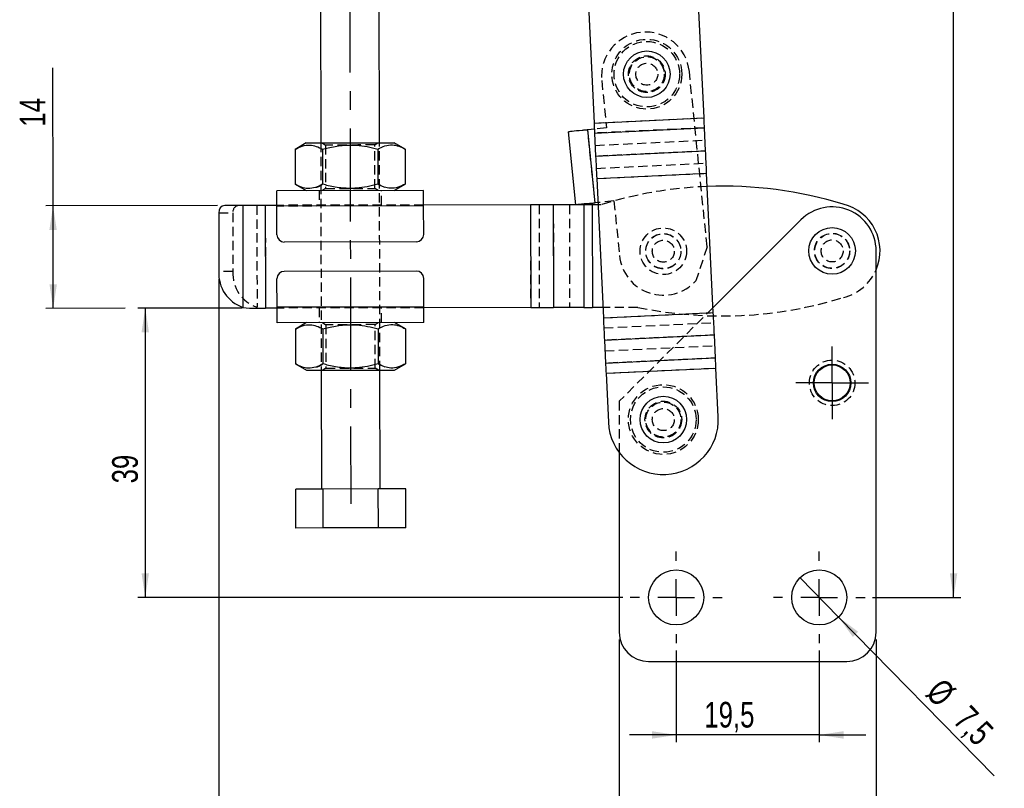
# Model space of a CAD drawing. Extents: x 30 to 368, y 10 to 283.
# Tile 9 of 26: x 69 to 204, y 74 to 179. Entities that reach past the tile are written whole.
import ezdxf

# ---------------------------------------------------------------- set-up
doc = ezdxf.new("R2010")
doc.units = 0
doc.linetypes.add('CENTERX2', pattern=[20.32, 12.7, -2.54, 2.54, -2.54])
doc.linetypes.add('HIDDEN', pattern=[1.905, 1.27, -0.635])
doc.layers.get('0').update_dxf_attribs({"linetype": 'CONTINUOUS'})
doc.styles.add('SLDTEXTSTYLE0', font='TXT', dxfattribs={"width": 0.75})
doc.dimstyles.new('SLDDIMSTYLE0', dxfattribs={"dimtxt": 3.5, "dimasz": 3.302, "dimexe": 0, "dimexo": 0.0625, "dimgap": 0.875, "dimtad": 1, "dimdec": 0, "dimrnd": 1e-09, "dimzin": 12, "dimtxsty": 'SLDTEXTSTYLE0', "dimsah": 1, "dimcen": 0.09, "dimazin": 3, "dimtfac": 1, "dimtdec": 0, "dimtofl": 0, "dimtmove": 0, "dimatfit": 3, "dimtolj": 1, "dimtzin": 12})
doc.dimstyles.new('SLDDIMSTYLE1', dxfattribs={"dimtxt": 3.5, "dimasz": 3.302, "dimexe": 0, "dimexo": 0.0625, "dimgap": 0.875, "dimtad": 1, "dimdec": 3, "dimrnd": 1e-09, "dimzin": 12, "dimtxsty": 'SLDTEXTSTYLE0', "dimsah": 1, "dimcen": 0.09, "dimazin": 3, "dimtfac": 1, "dimtdec": 3, "dimtofl": 0, "dimtmove": 0, "dimatfit": 3, "dimtolj": 1, "dimtzin": 12})
doc.dimstyles.new('SLDDIMSTYLE2', dxfattribs={"dimtxt": 3.5, "dimasz": 3.302, "dimexe": 0, "dimexo": 0.0625, "dimgap": 0.875, "dimtad": 1, "dimdec": 3, "dimrnd": 1e-09, "dimzin": 12, "dimtxsty": 'SLDTEXTSTYLE0', "dimsah": 1, "dimcen": 0.09, "dimazin": 3, "dimtfac": 1, "dimtdec": 3, "dimtmove": 0, "dimatfit": 3, "dimtolj": 1, "dimtzin": 12})
doc.dimstyles.new('SLDDIMSTYLE3', dxfattribs={"dimtxt": 3.5, "dimasz": 3.302, "dimexe": 0, "dimexo": 0.0625, "dimgap": 0.875, "dimtad": 1, "dimdec": 0, "dimrnd": 1e-09, "dimzin": 12, "dimtxsty": 'SLDTEXTSTYLE0', "dimsah": 1, "dimcen": 0.09, "dimazin": 3, "dimtfac": 1, "dimtofl": 0, "dimtmove": 0, "dimatfit": 3, "dimtolj": 1, "dimtzin": 12})
doc.dimstyles.new('SLDDIMSTYLE4', dxfattribs={"dimtxt": 3.5, "dimasz": 3.302, "dimexe": 0, "dimexo": 0.0625, "dimgap": 0.875, "dimtad": 1, "dimdec": 3, "dimrnd": 1e-09, "dimzin": 12, "dimtxsty": 'SLDTEXTSTYLE0', "dimblk1": 'NONE', "dimsah": 1, "dimcen": 0, "dimazin": 3, "dimtfac": 1, "dimtdec": 3, "dimtmove": 0, "dimatfit": 3, "dimtolj": 1, "dimtzin": 12})

# ---------------------------------------------------------------- blocks, each defined once
blk = doc.blocks.new('_D')
at = {"color": 179, "linetype": 'CONTINUOUS'}
for p, q in [((149.96, 282.71), (197.62, 282.71)), ((196.62, 99.92), (196.62, 282.71)), ((185.58, 99.92), (197.62, 99.92))]:
    blk.add_line(p, q, dxfattribs=at)
for points in [[(196.62, 282.71), (196.12, 279.41), (197.13, 279.41)], [(196.62, 99.92), (197.13, 103.22), (196.12, 103.22)]]:
    blk.add_solid(points, dxfattribs=at)
at = {"color": 179, "linetype": 'CONTINUOUS', "insert": (192.11, 190.17, 0.1), "char_height": 3.5, "attachment_point": 1, "rotation": 90, "style": 'SLDTEXTSTYLE0'}
blk.add_mtext('183', dxfattribs=at)
blk = doc.blocks.new('_D_1')
at = {"color": 218, "linetype": 'CONTINUOUS'}
for p, q in [((73.92, 153.33), (73.88, 172.13)), ((96.31, 153.37), (72.92, 153.32)), ((73.94, 139.33), (73.92, 153.33)), ((83.74, 139.34), (72.94, 139.32))]:
    blk.add_line(p, q, dxfattribs=at)
for points in [[(73.92, 153.33), (73.42, 150.02), (74.43, 150.02)], [(73.94, 139.33), (74.45, 142.63), (73.43, 142.63)]]:
    blk.add_solid(points, dxfattribs=at)
at = {"color": 218, "linetype": 'CONTINUOUS', "insert": (69.39, 164.1, 0.1), "char_height": 3.5, "attachment_point": 1, "rotation": 90.1059, "style": 'SLDTEXTSTYLE0'}
blk.add_mtext('14', dxfattribs=at)
blk = doc.blocks.new('_D_2')
at = {"color": 218, "linetype": 'CONTINUOUS'}
for p, q in [((158.83, 92.67), (158.83, 80.17)), ((178.33, 92.67), (178.33, 80.17)), ((158.83, 81.17), (152.48, 81.17)), ((178.33, 81.17), (158.83, 81.17)), ((178.33, 81.17), (184.68, 81.17))]:
    blk.add_line(p, q, dxfattribs=at)
for points in [[(158.83, 81.17), (155.52, 81.68), (155.52, 80.66)], [(178.33, 81.17), (181.63, 80.66), (181.63, 81.68)]]:
    blk.add_solid(points, dxfattribs=at)
at = {"color": 218, "linetype": 'CONTINUOUS', "insert": (162.66, 85.68, 0.1), "char_height": 3.5, "attachment_point": 1, "style": 'SLDTEXTSTYLE0'}
blk.add_mtext('19,5', dxfattribs=at)
blk = doc.blocks.new('_D_3')
at = {"color": 218, "linetype": 'CONTINUOUS'}
for p, q in [((151.08, 94.17), (151.08, 64.52)), ((186.08, 94.17), (186.08, 64.52)), ((151.08, 65.52), (186.08, 65.52))]:
    blk.add_line(p, q, dxfattribs=at)
for points in [[(151.08, 65.52), (154.38, 65.01), (154.38, 66.03)], [(186.08, 65.52), (182.77, 66.03), (182.77, 65.01)]]:
    blk.add_solid(points, dxfattribs=at)
at = {"color": 218, "linetype": 'CONTINUOUS', "insert": (164.6, 70.03, 0.1), "char_height": 3.5, "attachment_point": 1, "style": 'SLDTEXTSTYLE0'}
blk.add_mtext('35', dxfattribs=at)
blk = doc.blocks.new('_D_4')
at = {"color": 218, "linetype": 'CONTINUOUS'}
for p, q in [((96.51, 143.37), (96.51, 64.52)), ((151.08, 94.17), (151.08, 64.52)), ((151.08, 65.52), (96.51, 65.52))]:
    blk.add_line(p, q, dxfattribs=at)
for points in [[(96.51, 65.52), (99.81, 65.01), (99.81, 66.03)], [(151.08, 65.52), (147.77, 66.03), (147.77, 65.01)]]:
    blk.add_solid(points, dxfattribs=at)
at = {"color": 218, "linetype": 'CONTINUOUS', "insert": (117.33, 70.03, 0.1), "char_height": 3.5, "attachment_point": 1, "style": 'SLDTEXTSTYLE0'}
blk.add_mtext('55', dxfattribs=at)
blk = doc.blocks.new('_D_5')
at = {"color": 218, "linetype": 'CONTINUOUS'}
for p, q in [((96.51, 143.37), (96.51, 54.19)), ((186.08, 94.17), (186.08, 54.19)), ((96.51, 55.19), (186.08, 55.19))]:
    blk.add_line(p, q, dxfattribs=at)
for points in [[(96.51, 55.19), (99.81, 54.69), (99.81, 55.7)], [(186.08, 55.19), (182.77, 55.7), (182.77, 54.69)]]:
    blk.add_solid(points, dxfattribs=at)
at = {"color": 218, "linetype": 'CONTINUOUS', "insert": (134.69, 59.71, 0.1), "char_height": 3.5, "attachment_point": 1, "style": 'SLDTEXTSTYLE0'}
blk.add_mtext('90', dxfattribs=at)
blk = doc.blocks.new('_D_6')
at = {"color": 218, "linetype": 'CONTINUOUS'}
for q in [(175.7, 102.6), (202.16, 75.58)]:
    blk.add_line((180.95, 97.24), q, dxfattribs=at)
blk.add_solid([(180.95, 97.24), (182.9, 94.53), (183.62, 95.24)], dxfattribs=at)
at = {"color": 218, "linetype": 'CONTINUOUS', "char_height": 3.5, "attachment_point": 1, "rotation": 314.3948, "style": 'SLDTEXTSTYLE0'}
for s, insert in [('%%c', (195.17, 89.15, 0.1)), ('7,5', (198.9, 85.41, 0.1))]:
    blk.add_mtext(s, dxfattribs=dict(at, insert=insert))
blk = doc.blocks.new('_NONE')
blk = doc.blocks.new('_D_7')
at = {"color": 218, "linetype": 'CONTINUOUS'}
for p, q in [((99.67, 139.37), (85.49, 139.37)), ((86.49, 139.37), (86.49, 99.92)), ((151.58, 99.92), (85.49, 99.92))]:
    blk.add_line(p, q, dxfattribs=at)
for points in [[(86.49, 139.37), (85.98, 136.07), (86.99, 136.07)], [(86.49, 99.92), (86.99, 103.22), (85.98, 103.22)]]:
    blk.add_solid(points, dxfattribs=at)
at = {"color": 218, "linetype": 'CONTINUOUS', "insert": (81.97, 115.47, 0.1), "char_height": 3.5, "attachment_point": 1, "rotation": 90, "style": 'SLDTEXTSTYLE0'}
blk.add_mtext('39', dxfattribs=at)
blk = doc.blocks.new('SW_CENTERMARKSYMBOL_0')
at = {"color": 0, "linetype": 'CONTINUOUS'}
for p, q in [((0, 2.5), (0, 4.95)), ((0, 0), (0, 2.5)), ((-2.5, 0), (-4.95, 0)), ((0, 0), (-2.5, 0)), ((0, 0), (0, -2.5)), ((0, 0), (2.5, 0)), ((2.5, 0), (4.95, 0)), ((0, -2.5), (0, -4.95))]:
    blk.add_line(p, q, dxfattribs=at)
blk = doc.blocks.new('SW_CENTERMARKSYMBOL_1')
at = {"color": 0, "linetype": 'CONTINUOUS'}
for p, q in [((0, 5), (0, 6.25)), ((0, 0), (0, 2.5)), ((-5, 0), (-6.25, 0)), ((0, 0), (-2.5, 0)), ((0, 0), (0, -2.5)), ((0, 0), (2.5, 0)), ((5, 0), (6.25, 0)), ((0, -5), (0, -6.25))]:
    blk.add_line(p, q, dxfattribs=at)
blk = doc.blocks.new('SW_CENTERMARKSYMBOL_2')
at = {"color": 0, "linetype": 'CONTINUOUS'}
for p, q in [((0, 5), (0, 6.25)), ((0, 0), (0, 2.5)), ((-5, 0), (-6.25, 0)), ((0, 0), (-2.5, 0)), ((0, 0), (0, -2.5)), ((0, 0), (2.5, 0)), ((5, 0), (6.25, 0)), ((0, -5), (0, -6.25))]:
    blk.add_line(p, q, dxfattribs=at)

msp = doc.modelspace()

# ---------------------------------------------------------------- linework, layer by layer
at = {"color": 7, "linetype": 'CONTINUOUS'}
for p, q in [((110.35976, 184.19262), (110.400984, 161.89266)), ((118.400971, 161.907449), (118.359747, 184.207409)), ((146.824428, 181.609947), (147.6366, 164.603613)), ((162.619524, 165.319156), (161.807351, 182.325486)), ((147.6366, 164.603613), (162.619524, 165.319156)), ((147.676665, 163.764674), (146.787465, 163.674407)), ((147.702191, 163.230181), (162.685115, 163.945719)), ((162.835021, 160.806794), (162.685115, 163.945719)), ((145.151031, 153.456887), (144.141066, 163.405753)), ((147.79743, 153.725536), (146.787465, 163.674407)), ((147.702191, 163.230181), (147.852097, 160.091255)), ((108.400988, 161.888961), (106.897043, 161.016948)), ((106.897043, 161.016948), (106.905846, 156.25542)), ((110.649815, 161.023885), (110.658618, 156.262357)), ((118.155355, 161.037762), (118.164158, 156.276233)), ((121.908127, 161.044698), (120.400969, 161.911145)), ((121.908127, 161.044698), (121.91693, 156.28317)), ((147.852097, 160.091255), (162.835021, 160.806794)), ((147.99759, 157.044727), (162.980514, 157.760266)), ((147.99759, 157.044727), (148.905168, 138.040672)), ((163.888092, 138.756213), (162.980514, 157.760266)), ((106.905846, 156.25542), (108.413006, 155.388973)), ((120.412985, 155.411158), (121.91693, 156.28317)), ((124.412978, 155.418552), (104.413012, 155.381579)), ((99.771357, 153.372993), (97.314393, 153.368452)), ((99.771357, 153.372993), (99.79705, 139.47416)), ((104.416708, 153.381582), (102.839982, 153.378667)), ((102.839982, 153.378667), (102.865866, 139.378691)), ((124.41686, 153.318556), (104.416894, 153.281582)), ((104.424103, 149.381589), (104.416894, 153.281582)), ((138.976151, 153.445471), (124.416676, 153.418556)), ((124.42407, 149.418562), (124.41686, 153.318556)), ((138.976151, 153.445471), (139.002032, 139.445495)), ((146.228134, 153.458878), (142.08407, 153.451217)), ((142.08407, 153.451217), (142.109951, 139.45124)), ((146.228134, 153.458878), (146.254015, 139.458901)), ((148.168668, 153.462466), (147.389973, 153.461026)), ((147.389973, 153.461026), (147.415854, 139.46105)), ((148.154374, 153.761772), (147.79743, 153.725536)), ((96.497091, 152.36694), (96.51188, 144.366953)), ((175.83469, 151.415342), (163.855289, 139.443064)), ((123.42592, 148.416715), (105.425952, 148.383438)), ((186.07607, 95.17144), (186.07607, 147.171441)), ((123.433315, 144.416721), (105.433347, 144.383445)), ((104.442405, 139.481606), (104.435196, 143.381599)), ((124.442373, 139.518579), (124.435162, 143.418573)), ((99.79705, 139.47416), (100.671025, 139.374633)), ((104.442591, 139.381606), (102.865866, 139.378691)), ((124.442373, 139.518579), (104.442405, 139.481606)), ((139.002032, 139.445495), (124.442557, 139.418579)), ((146.254015, 139.458901), (142.109951, 139.45124)), ((148.837209, 139.463677), (147.415854, 139.46105)), ((148.905168, 138.040672), (163.888092, 138.756213)), ((124.446255, 137.418583), (104.446287, 137.381609)), ((108.44628, 137.389004), (106.942339, 136.51699)), ((121.953419, 136.544741), (120.446261, 137.411188)), ((106.942339, 136.51699), (106.951138, 131.755462)), ((110.695107, 136.523927), (110.70391, 131.762399)), ((118.200647, 136.537803), (118.20945, 131.776275)), ((121.953419, 136.544741), (121.962222, 131.783212)), ((149.050661, 134.994144), (164.033585, 135.709685)), ((164.18349, 132.570759), (164.033585, 135.709685)), ((149.050661, 134.994144), (149.200567, 131.855219)), ((106.951138, 131.755462), (108.458298, 130.889015)), ((120.458277, 130.911199), (121.962222, 131.783212)), ((149.200567, 131.855219), (164.18349, 132.570759)), ((110.458294, 130.892712), (110.488242, 114.69274)), ((118.488228, 114.707529), (118.458281, 130.907501)), ((149.266158, 130.481784), (164.249081, 131.197325)), ((149.266158, 130.481784), (149.584608, 123.813671)), ((164.567531, 124.529211), (164.249081, 131.197325)), ((151.076069, 119.67144), (151.076069, 95.17144)), ((110.735467, 114.693197), (106.982695, 114.686259)), ((106.992493, 109.386269), (106.982695, 114.686259)), ((118.241007, 114.707072), (110.735467, 114.693197)), ((110.745265, 109.393205), (110.735467, 114.693197)), ((121.993777, 114.714009), (118.241007, 114.707072)), ((118.250804, 109.407082), (118.241007, 114.707072)), ((122.003574, 109.414018), (121.993777, 114.714009)), ((110.745265, 109.393205), (106.992493, 109.386269)), ((118.250804, 109.407082), (110.745265, 109.393205)), ((122.003574, 109.414018), (118.250804, 109.407082)), ((155.07607, 91.17144), (182.076069, 91.17144))]:
    msp.add_line(p, q, dxfattribs=at)
at = {"color": 218, "linetype": 'CENTERX2'}
msp.add_line((114.359753, 184.200016), (114.491934, 112.700138), dxfattribs=at)
at = {"color": 7, "linetype": 'HIDDEN'}
for p, q in [((148.682872, 170.400224), (149.339349, 163.933459)), ((163.045429, 147.734901), (160.621514, 171.612184)), ((147.6366, 164.603613), (162.619524, 165.319156)), ((149.339349, 163.933459), (147.676665, 163.764674)), ((162.685115, 163.945719), (147.702191, 163.230181)), ((147.787481, 153.724527), (146.777516, 163.673393)), ((147.79743, 153.725536), (146.787465, 163.674407)), ((110.400984, 161.89266), (110.458294, 130.892712)), ((110.610416, 161.893047), (111.026524, 161.602832)), ((111.026524, 161.602832), (111.037461, 155.68481)), ((117.776512, 161.615308), (118.191542, 161.907062)), ((117.787453, 155.697288), (117.776512, 161.615308)), ((118.458281, 130.907501), (118.400971, 161.907449)), ((147.782093, 161.557086), (162.765017, 162.272628)), ((162.835021, 160.806794), (147.852097, 160.091255)), ((147.931999, 158.41816), (162.914923, 159.133702)), ((147.99759, 157.044727), (162.980514, 157.760266)), ((111.037461, 155.68481), (110.622431, 155.393058)), ((118.203556, 155.407073), (117.787453, 155.697288)), ((118.164158, 156.276233), (119.091185, 155.862054)), ((110.163002, 155.392209), (110.166701, 153.392212)), ((118.666685, 153.407926), (118.662989, 155.407922)), ((99.771357, 153.372993), (99.79705, 139.47416)), ((101.692831, 153.376546), (101.718529, 139.477712)), ((102.839982, 153.378667), (102.865866, 139.378691)), ((124.416676, 153.418556), (104.416708, 153.381582)), ((124.41686, 153.318556), (104.416894, 153.281582)), ((138.976151, 153.445471), (139.002032, 139.445495)), ((140.13799, 153.447619), (140.163872, 139.447642)), ((142.08407, 153.451217), (142.109951, 139.45124)), ((144.282054, 153.45528), (144.307935, 139.455303)), ((146.228134, 153.458878), (146.254015, 139.458901)), ((147.389973, 153.461026), (147.415854, 139.46105)), ((150.349314, 153.984593), (148.154374, 153.761772)), ((148.596634, 153.463255), (148.168668, 153.462466)), ((150.349314, 153.984593), (151.106788, 146.522943)), ((96.497091, 152.36694), (98.41857, 152.370492)), ((98.41857, 152.370492), (98.433359, 144.370505)), ((163.045429, 147.734901), (161.516927, 143.09418)), ((98.433359, 144.370505), (96.51188, 144.366953)), ((124.442373, 139.518579), (104.442405, 139.481606)), ((124.442557, 139.418579), (104.442591, 139.381606)), ((110.19258, 139.392235), (110.19628, 137.392239)), ((118.696263, 137.407953), (118.692568, 139.407949)), ((153.622942, 139.472524), (148.837209, 139.463677)), ((148.905168, 138.040672), (163.888092, 138.756213)), ((163.855289, 139.443064), (151.076069, 126.671441)), ((110.655709, 137.393088), (111.071816, 137.102872)), ((111.071816, 137.102872), (111.082757, 131.184852)), ((117.821804, 137.115351), (118.236834, 137.407103)), ((117.832745, 131.19733), (117.821804, 137.115351)), ((148.970759, 136.667237), (163.953683, 137.382778)), ((164.033585, 135.709685), (149.050661, 134.994144)), ((149.120665, 133.528312), (164.103588, 134.243852)), ((118.20945, 131.776275), (119.136477, 131.362095)), ((164.18349, 132.570759), (149.200567, 131.855219)), ((111.082757, 131.184852), (110.667726, 130.893099)), ((118.248852, 130.907114), (117.832745, 131.19733)), ((149.266158, 130.481784), (164.249081, 131.197325)), ((151.076069, 126.671441), (151.076069, 119.67144))]:
    msp.add_line(p, q, dxfattribs=at)
at = {"color": 7, "linetype": 'CONTINUOUS', "flags": 128}
for points in [[(162.685115, 163.945719), (162.677544, 164.104245), (162.669725, 164.267972), (162.661691, 164.436202), (162.653476, 164.608214), (162.645116, 164.783265), (162.636646, 164.960615), (162.628103, 165.1395), (162.619524, 165.319156)], [(147.6366, 164.603613), (147.64518, 164.423961), (147.653723, 164.245076), (147.662192, 164.067726), (147.670552, 163.892671), (147.678767, 163.720663), (147.686801, 163.552433), (147.69462, 163.388707), (147.702191, 163.230181)], [(146.016428, 163.596131), (145.624387, 163.556333), (145.261835, 163.519531), (144.937961, 163.486652), (144.660977, 163.458533), (144.437906, 163.435887), (144.274403, 163.419291), (144.174613, 163.409158), (144.141066, 163.405753)], [(146.787465, 163.674407), (146.689689, 163.664479), (146.592046, 163.654566), (146.494671, 163.644682), (146.397695, 163.634836), (146.301252, 163.625046), (146.205473, 163.615323), (146.110488, 163.605682), (146.016428, 163.596131)], [(108.400988, 161.888961), (108.47486, 161.889098), (108.694649, 161.889504), (109.054948, 161.890171), (109.546883, 161.89108), (110.158345, 161.892209), (110.874275, 161.893535), (111.677042, 161.895018), (112.546878, 161.896627), (113.462372, 161.898318), (114.400978, 161.900054), (115.339583, 161.90179), (116.255077, 161.903482), (117.124917, 161.905091), (117.927684, 161.906574), (118.643614, 161.907896), (119.255072, 161.909029), (119.747008, 161.909938), (120.107308, 161.910604), (120.327099, 161.911011), (120.400969, 161.911145), (120.400969, 161.911145)], [(147.852097, 160.091255), (147.86889, 159.739617), (147.886234, 159.376439), (147.904056, 159.003276), (147.922277, 158.621724), (147.940822, 158.233423), (147.959609, 157.84003), (147.978559, 157.443231), (147.99759, 157.044727)], [(162.980514, 157.760266), (162.961482, 158.158771), (162.942533, 158.555571), (162.923745, 158.948961), (162.905201, 159.337267), (162.886979, 159.718815), (162.869159, 160.091977), (162.851814, 160.455156), (162.835021, 160.806794)], [(104.416894, 153.281582), (104.416138, 153.691271), (104.415408, 154.085215), (104.414737, 154.448278), (104.414149, 154.766504), (104.413668, 155.027665), (104.413307, 155.221725), (104.413087, 155.341226), (104.413012, 155.381579)], [(124.41686, 153.318556), (124.416102, 153.728245), (124.415374, 154.122188), (124.414703, 154.485252), (124.414115, 154.803477), (124.413632, 155.064639), (124.413273, 155.258698), (124.413053, 155.378202), (124.412978, 155.418552)], [(102.839982, 153.378667), (102.431866, 153.377913), (102.026126, 153.377162), (101.625128, 153.376421), (101.231212, 153.375692), (100.846669, 153.374981), (100.473745, 153.374292), (100.114608, 153.373629), (99.771357, 153.372993)], [(142.08407, 153.451217), (141.737672, 153.450576), (141.374704, 153.449906), (140.997342, 153.449207), (140.607853, 153.448486), (140.208572, 153.447749), (139.801896, 153.446998), (139.390266, 153.446236), (138.976151, 153.445471)], [(147.026392, 153.647264), (146.634352, 153.607467), (146.2718, 153.570661), (145.947926, 153.537784), (145.670942, 153.509665), (145.447871, 153.487021), (145.284368, 153.470423), (145.184578, 153.460292), (145.151031, 153.456887)], [(147.389973, 153.461026), (147.235163, 153.460739), (147.081283, 153.460454), (146.929255, 153.460175), (146.779991, 153.459897), (146.634387, 153.459629), (146.493317, 153.459368), (146.357628, 153.459117), (146.228134, 153.458878)], [(147.026392, 153.647264), (147.120453, 153.656814), (147.215437, 153.666455), (147.311217, 153.676178), (147.40766, 153.68597), (147.504636, 153.695814), (147.602012, 153.705699), (147.699654, 153.71561), (147.79743, 153.725536)], [(100.671025, 139.374633), (100.931781, 139.375116), (101.197938, 139.375607), (101.468752, 139.376107), (101.743466, 139.376616), (102.021313, 139.377129), (102.301518, 139.377647), (102.583295, 139.378168), (102.865866, 139.378691)], [(104.446287, 137.381609), (104.446212, 137.42196), (104.445992, 137.541462), (104.445635, 137.735522), (104.44515, 137.996684), (104.444562, 138.31491), (104.443891, 138.677971), (104.443165, 139.071916), (104.442405, 139.481606)], [(124.446255, 137.418583), (124.44618, 137.458933), (124.445958, 137.578435), (124.445601, 137.772496), (124.445116, 138.033657), (124.44453, 138.351884), (124.443857, 138.714945), (124.443129, 139.10889), (124.442373, 139.518579)], [(139.002032, 139.445495), (139.416147, 139.44626), (139.827778, 139.447021), (140.234454, 139.447774), (140.633734, 139.448511), (141.023224, 139.449231), (141.400585, 139.449929), (141.763553, 139.4506), (142.109951, 139.45124)], [(146.254015, 139.458901), (146.38351, 139.45914), (146.519199, 139.459392), (146.660269, 139.459653), (146.805872, 139.459922), (146.955136, 139.460197), (147.107164, 139.460479), (147.261045, 139.460763), (147.415854, 139.46105)], [(164.033585, 135.709685), (164.016792, 136.061323), (163.999447, 136.424501), (163.981626, 136.797664), (163.963405, 137.179213), (163.94486, 137.567516), (163.926073, 137.960909), (163.907123, 138.357707), (163.888092, 138.756213)], [(148.905168, 138.040672), (148.924199, 137.642167), (148.943149, 137.245369), (148.961936, 136.851975), (148.980481, 136.463674), (148.998702, 136.082124), (149.016524, 135.708961), (149.033868, 135.345783), (149.050661, 134.994144)], [(149.200567, 131.855219), (149.208138, 131.696693), (149.215957, 131.532965), (149.223991, 131.364737), (149.232206, 131.192726), (149.240566, 131.017672), (149.249035, 130.840323), (149.257578, 130.661438), (149.266158, 130.481784)], [(164.249081, 131.197325), (164.240502, 131.376979), (164.231959, 131.555863), (164.22349, 131.733212), (164.215129, 131.908267), (164.206915, 132.080277), (164.19888, 132.248506), (164.191061, 132.412234), (164.18349, 132.570759)], [(108.458298, 130.889015), (108.532166, 130.889152), (108.751959, 130.889558), (109.112257, 130.890223), (109.604193, 130.891133), (110.215655, 130.892264), (110.931581, 130.893587), (111.734348, 130.895071), (112.604188, 130.896679), (113.519682, 130.898372), (114.458287, 130.900107), (115.396893, 130.901842), (116.312387, 130.903534), (117.182227, 130.905142), (117.984994, 130.906626), (118.70092, 130.90795), (119.312382, 130.90908), (119.804317, 130.90999), (120.164616, 130.910656), (120.384408, 130.911062), (120.458277, 130.911199), (120.458277, 130.911199)]]:
    msp.add_lwpolyline(points, dxfattribs=at)
at = {"color": 7, "linetype": 'HIDDEN', "flags": 128}
for points in [[(117.776512, 161.615308), (117.702758, 161.615174), (117.484728, 161.614768), (117.131943, 161.614116), (116.65983, 161.613244), (116.089015, 161.61219), (115.444446, 161.610998), (114.754299, 161.60972), (114.048733, 161.608416), (113.358585, 161.607142), (112.714021, 161.60595), (112.143206, 161.604896), (111.671089, 161.604021), (111.318307, 161.603369), (111.100274, 161.602966), (111.026524, 161.602832)], [(111.037461, 155.68481), (111.111215, 155.684946), (111.329245, 155.68535), (111.68203, 155.686002), (112.154147, 155.686874), (112.724958, 155.68793), (113.369527, 155.689122), (114.059674, 155.690398), (114.76524, 155.691702), (115.455387, 155.692978), (116.099956, 155.694168), (116.670771, 155.695224), (117.142884, 155.696098), (117.495669, 155.696749), (117.713699, 155.697152), (117.787453, 155.697288)], [(117.821804, 137.115351), (117.74805, 137.115215), (117.53002, 137.114811), (117.177235, 137.11416), (116.705122, 137.113286), (116.134307, 137.112231), (115.489738, 137.11104), (114.799591, 137.109764), (114.094025, 137.108459), (113.403878, 137.107183), (112.759313, 137.105992), (112.188498, 137.104937), (111.716381, 137.104064), (111.363599, 137.103411), (111.145566, 137.103009), (111.071816, 137.102872)], [(111.082757, 131.184852), (111.156507, 131.184988), (111.374541, 131.185391), (111.727322, 131.186043), (112.199439, 131.186916), (112.770254, 131.187971), (113.414819, 131.189163), (114.104966, 131.190439), (114.810532, 131.191743), (115.50068, 131.193019), (116.145248, 131.19421), (116.716063, 131.195266), (117.188176, 131.196139), (117.540961, 131.196791), (117.758992, 131.197194), (117.832745, 131.19733)]]:
    msp.add_lwpolyline(points, dxfattribs=at)
at = {"color": 7, "linetype": 'HIDDEN'}
for centre, radius in [((154.827083, 171.263684), 4.7625), ((154.827083, 171.263684), 4.4625), ((154.827083, 171.263684), 2.5), ((154.827083, 171.263684), 2.4), ((154.827083, 171.263684), 2.38125), ((154.827083, 171.263684), 1.5), ((157.076109, 147.128921), 3.175), ((157.076109, 147.128921), 2.4), ((157.076109, 147.128921), 2.38125), ((180.076069, 147.171441), 2.4), ((180.076069, 147.171441), 2.4), ((180.076069, 147.171441), 2.38125), ((157.076109, 147.128921), 1.5), ((180.076069, 147.171441), 1.5), ((180.076069, 129.171441), 3.1), ((157.076069, 124.171441), 4.7625), ((157.076069, 124.171441), 4.4625), ((157.076069, 124.171441), 2.5), ((157.076069, 124.171441), 2.4), ((157.076069, 124.171441), 2.38125), ((157.076069, 124.171441), 1.5)]:
    msp.add_circle(centre, radius, dxfattribs=at)
at = {"color": 7, "linetype": 'CONTINUOUS'}
for centre, radius in [((154.827083, 171.263684), 3.175), ((180.076069, 147.171441), 3.175), ((180.076069, 129.171441), 2.55), ((180.076069, 129.171441), 2.45), ((157.076069, 124.171441), 3.175), ((158.826069, 99.921441), 3.75), ((178.326069, 99.921441), 3.75)]:
    msp.add_circle(centre, radius, dxfattribs=at)
at = {"color": 7, "linetype": 'HIDDEN'}
for centre, radius, start, end in [((154.652193, 171.006204), 6, 5.79655603, 185.79655603), ((165.194956, 100.29385), 55.7, 92.18964376, 107.33721784), ((99.337972, 152.45444), 0.923227, 96.34934474, 185.21707352), ((157.076109, 147.128921), 6, 185.79655603, 317.74303162), ((103.281791, 144.076612), 4.857332, 176.53119192, 251.22602106), ((180.076069, 147.171441), 6.53225, 283.67201918, 336.7106158), ((165.021734, 193.99369), 55.7, 258.19121201, 287.33721784)]:
    msp.add_arc(centre, radius, start, end, dxfattribs=at)
at = {"color": 7, "linetype": 'CONTINUOUS'}
for centre, radius, start, end in [((165.194956, 100.29385), 55.7, 72.8746251, 92.18964376), ((97.416495, 152.450887), 0.923229, 96.349445, 185.21697326), ((180.076069, 147.171441), 6, 0, 134.98296377), ((180.076069, 147.171441), 6.53225, 336.7106158, 76.53982376), ((105.424103, 149.383437), 1, 180.10592147, 270.10592147), ((123.424072, 149.416713), 1, 270.10592147, 0.10592147), ((101.360313, 144.07306), 4.857332, 176.53119192, 251.22602106), ((105.435195, 143.383447), 1, 90.10592147, 180.10592147), ((123.435164, 143.416724), 1, 0.10592147, 90.10592147), ((157.076069, 124.171441), 7.5, 182.73420038, 2.73420038), ((155.076069, 95.171441), 4, 180, 270), ((182.076069, 95.171441), 4, 270, 0)]:
    msp.add_arc(centre, radius, start, end, dxfattribs=at)
for points, knots in [([(106.897043, 161.016948), (107.222444, 161.185231), (107.880302, 161.525445), (108.855712, 161.651274), (109.788701, 161.470966), (110.361029, 161.173819), (110.649815, 161.023885)], [0, 0, 0, 0, 0.26460223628, 0.53494227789, 0.76534036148, 1, 1, 1, 1]), ([(110.649815, 161.023885), (110.90244, 161.093951), (111.772312, 161.335212), (113.312913, 161.610951), (115.10501, 161.632762), (116.730501, 161.412783), (117.678594, 161.163245), (118.155355, 161.037762)], [0, 0, 0, 0, 0.1032812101, 0.3556325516, 0.6140414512, 0.8059155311, 1, 1, 1, 1]), ([(118.155355, 161.037762), (118.480756, 161.206044), (119.138614, 161.546258), (120.114022, 161.672088), (121.047011, 161.491779), (121.61934, 161.194633), (121.908127, 161.044698)], [0, 0, 0, 0, 0.2646022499, 0.5349421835, 0.7653402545, 1, 1, 1, 1]), ([(110.658618, 156.262357), (110.333217, 156.094074), (109.675359, 155.753859), (108.699953, 155.628035), (107.766964, 155.808336), (107.194634, 156.105484), (106.905846, 156.25542)], [0, 0, 0, 0, 0.2646022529, 0.5349420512, 0.7653400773, 1, 1, 1, 1]), ([(118.164158, 156.276233), (117.692893, 156.150224), (116.745811, 155.896989), (115.137397, 155.672242), (113.340518, 155.683324), (111.797998, 155.950882), (110.911496, 156.193227), (110.658618, 156.262357)], [0, 0, 0, 0, 0.19205031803, 0.38595613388, 0.63793351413, 0.89671945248, 1, 1, 1, 1]), ([(121.91693, 156.28317), (121.591529, 156.114887), (120.933671, 155.774672), (119.958263, 155.648848), (119.025271, 155.829149), (118.452944, 156.126297), (118.164158, 156.276233)], [0, 0, 0, 0, 0.2646022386, 0.5349421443, 0.7653403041, 1, 1, 1, 1]), ([(106.942339, 136.51699), (107.267738, 136.685273), (107.925593, 137.025489), (108.901005, 137.151313), (109.833993, 136.971011), (110.406321, 136.673863), (110.695107, 136.523927)], [0, 0, 0, 0, 0.26460208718, 0.53494217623, 0.76534027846, 1, 1, 1, 1]), ([(110.695107, 136.523927), (110.947732, 136.593993), (111.817604, 136.835253), (113.358205, 137.110994), (115.150302, 137.132802), (116.775793, 136.912825), (117.723886, 136.663287), (118.200647, 136.537803)], [0, 0, 0, 0, 0.1032811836, 0.3556325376, 0.6140414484, 0.8059155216, 1, 1, 1, 1]), ([(118.200647, 136.537803), (118.526048, 136.706086), (119.183906, 137.046302), (120.159316, 137.172127), (121.092305, 136.991824), (121.664633, 136.694676), (121.953419, 136.544741)], [0, 0, 0, 0, 0.2646022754, 0.5349423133, 0.7653403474, 1, 1, 1, 1]), ([(110.70391, 131.762399), (110.378509, 131.594116), (109.720651, 131.2539), (108.745245, 131.128077), (107.812256, 131.308379), (107.239926, 131.605526), (106.951138, 131.755462)], [0, 0, 0, 0, 0.26460227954, 0.5349420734, 0.76534010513, 1, 1, 1, 1]), ([(118.20945, 131.776275), (117.738185, 131.650267), (116.791103, 131.397032), (115.182689, 131.172282), (113.38581, 131.183366), (111.84329, 131.450923), (110.956788, 131.693269), (110.70391, 131.762399)], [0, 0, 0, 0, 0.19205028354, 0.38595611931, 0.63793349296, 0.89671942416, 1, 1, 1, 1]), ([(121.962222, 131.783212), (121.636821, 131.614929), (120.978963, 131.274714), (120.003554, 131.148889), (119.070568, 131.329192), (118.498238, 131.62634), (118.20945, 131.776275)], [0, 0, 0, 0, 0.2646022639, 0.5349421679, 0.7653400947, 1, 1, 1, 1])]:
    msp.add_open_spline(points, degree=3, knots=knots, dxfattribs=at)
at = {"color": 7, "linetype": 'HIDDEN'}
for points, knots in [([(109.733129, 155.844753), (109.751848, 155.848345), (110.066982, 155.908817), (110.371855, 156.090998), (110.658618, 156.262357)], [0, 0, 0, 0, 0.0594009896, 1, 1, 1, 1]), ([(109.778421, 131.344795), (109.797142, 131.348387), (110.112291, 131.408858), (110.417156, 131.591039), (110.70391, 131.762399)], [0, 0, 0, 0, 0.0594019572, 1, 1, 1, 1])]:
    msp.add_open_spline(points, degree=3, knots=knots, dxfattribs=at)

# ---------------------------------------------------------------- block references
at = {"color": 218, "linetype": 'CONTINUOUS'}
for name, p in [('SW_CENTERMARKSYMBOL_0', (180.076069, 129.171441)), ('SW_CENTERMARKSYMBOL_1', (158.826069, 99.921441)), ('SW_CENTERMARKSYMBOL_2', (178.326069, 99.921441))]:
    msp.add_blockref(name, p, dxfattribs=at)

# ---------------------------------------------------------------- dimensions: what is measured, and where the dimension line sits
at = {"color": 179, "linetype": 'CONTINUOUS'}
dim = msp.add_linear_dim(base=(196.624669, 282.710281), p1=(184.576069, 99.921441), p2=(148.961329, 282.710281), angle=90, dimstyle='SLDDIMSTYLE0', dxfattribs=at)
dim.commit()
dim.dimension.update_dxf_attribs({"geometry": '_D', "text_midpoint": (196.624669, 195.471099), "dimtype": 160})
at = {"color": 218, "linetype": 'CONTINUOUS'}
for base, p1, p2, angle, dimstyle, picture, middle in [((73.918475, 153.3252), (84.737494, 139.345177), (97.314393, 153.368452), 270.10592147, 'SLDDIMSTYLE1', '_D_1', (73.891127, 168.118605)), ((86.486204, 99.921441), (100.671024, 139.374633), (152.576069, 99.921441), 90, 'SLDDIMSTYLE0', '_D_7', (86.486204, 119.479436))]:
    dim = msp.add_linear_dim(base=base, p1=p1, p2=p2, angle=angle, dimstyle=dimstyle, dxfattribs=at)
    dim.commit()
    dim.dimension.update_dxf_attribs({"geometry": picture, "text_midpoint": middle, "dimtype": 160})
for base, p1, p2, dimstyle, picture, middle in [((96.51188, 65.519429), (151.076069, 95.171441), (96.51188, 144.366953), 'SLDDIMSTYLE3', '_D_4', (121.342682, 65.519429)), ((186.076069, 55.193809), (96.51188, 144.366953), (186.076069, 95.171441), 'SLDDIMSTYLE3', '_D_5', (138.702097, 55.193809)), ((186.076069, 65.519429), (151.076069, 95.171441), (186.076069, 95.171441), 'SLDDIMSTYLE1', '_D_3', (168.607819, 65.519429)), ((158.826069, 81.171441), (178.326069, 93.671441), (158.826069, 93.671441), 'SLDDIMSTYLE2', '_D_2', (168.608654, 81.171441))]:
    dim = msp.add_linear_dim(base=base, p1=p1, p2=p2, dimstyle=dimstyle, dxfattribs=at)
    dim.commit()
    dim.dimension.update_dxf_attribs({"geometry": picture, "text_midpoint": middle, "dimtype": 160})
dim = msp.add_diameter_dim_2p(p1=(175.702575, 102.600951), p2=(180.949564, 97.24193), dimstyle='SLDDIMSTYLE4', dxfattribs=at)
dim.commit()
dim.dimension.update_dxf_attribs({"geometry": '_D_6', "text_midpoint": (197.160919, 80.684456), "dimtype": 163})

doc.saveas('drawing.dxf')
